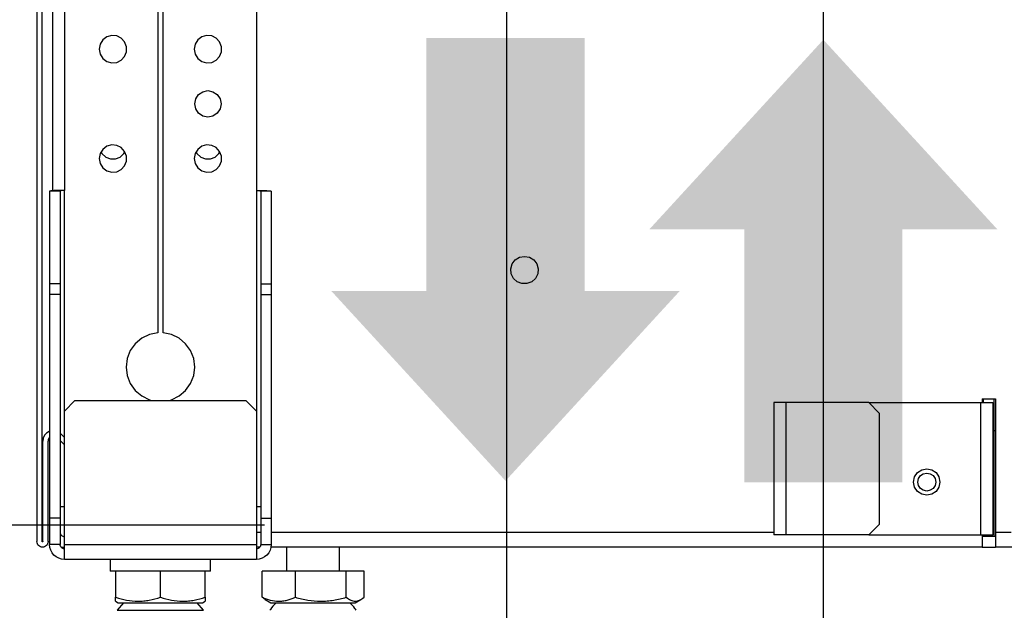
# Model space of a CAD drawing. Header units: millimetres. Extents: x 0 to 39025, y -31299 to 8400.
# Tile 169 of 209: x 14720 to 14907, y 1785 to 1897. Entities that reach past the tile are written whole.
import ezdxf

# ---------------------------------------------------------------- set-up
doc = ezdxf.new("R2010")
doc.units = ezdxf.units.MM
doc.header["$PDSIZE"] = -1
doc.layers.add('DIMENZIJE', color=4, linetype='Continuous')
doc.styles.add('SLDTEXTSTYLE6', font='txt')
doc.dimstyles.new('SLDDIMSTYLE0', dxfattribs={"dimtxt": 3, "dimasz": 3.414889, "dimexe": 0, "dimexo": 0.0625, "dimgap": 0.75, "dimtad": 1, "dimdec": 0, "dimlfac": 20, "dimrnd": 1e-09, "dimzin": 12, "dimdsep": 46, "dimtxsty": 'SLDTEXTSTYLE6', "dimsah": 1, "dimcen": 0.09, "dimadec": 0, "dimazin": 3, "dimtfac": 1, "dimtdec": 0, "dimtofl": 0, "dimtmove": 0, "dimatfit": 3, "dimfxl": 1, "dimfrac": 2, "dimtolj": 1, "dimtzin": 12, "dimarcsym": 0})

# ---------------------------------------------------------------- blocks, each defined once
blk = doc.blocks.new('*U96')
at = {"linetype": 'Continuous'}
for p, q in [((47.32, 15.55), (47.32, 11)), ((57.32, 11), (57.32, 15.55)), ((13.9, 13.25), (13.9, 11)), ((32.9, 11), (32.9, 13.25)), ((14.9, 11), (13.9, 11)), ((14.9, 11), (14.9, 6.05)), ((15.47, 11), (14.9, 11)), ((22.82, 11), (15.47, 11)), ((23.4, 11), (22.82, 11)), ((23.4, 6.05), (23.4, 11)), ((23.97, 11), (23.4, 11)), ((31.32, 11), (23.97, 11)), ((31.9, 11), (31.32, 11)), ((32.9, 11), (31.9, 11)), ((31.9, 6.05), (31.9, 11)), ((42.66, 6.05), (42.66, 11)), ((48.97, 11), (42.66, 11)), ((48.97, 6.05), (48.97, 11)), ((58.63, 11), (48.97, 11)), ((58.63, 6.05), (58.63, 11)), ((61.99, 11), (58.63, 11)), ((61.99, 6.05), (61.99, 11)), ((43.28, 5.63), (42.66, 6.05)), ((43.27, 5.61), (44.32, 5)), ((60.32, 5), (61.38, 5.61)), ((14.9, 5.29), (15.4, 5)), ((16.42, 5), (15.2, 3.57)), ((15.4, 5), (31.4, 5)), ((31.59, 3.57), (30.37, 5)), ((31.4, 5), (31.9, 5.29)), ((44.32, 5), (57.47, 5)), ((57.47, 5), (60.32, 5)), ((15.2, 3.57), (31.59, 3.57))]:
    blk.add_line(p, q, dxfattribs=at)
at = {"lineweight": 25}
for points in [[(0, 206.82), (0, 206.82), (0, 16.6), (0, 16.6)], [(1, 16.6), (1, 16.6), (1, 206.82), (1, 206.82)], [(2.95, 206.82), (2.95, 206.82), (2.95, 83.17), (2.95, 83.17)], [(5.2, 118.07), (5.2, 118.07), (5.2, 83.23), (5.2, 83.23)], [(22.9, 118.07), (22.9, 118.07), (22.9, 56.24), (22.9, 56.24)], [(23.9, 56.24), (23.9, 56.24), (23.9, 118.07), (23.9, 118.07)], [(41.6, 118.07), (41.6, 118.07), (41.6, 83.23), (41.6, 83.23)], [(4.4, 83.09), (4.4, 83.09), (2.4, 83.09), (2.4, 83.09)], [(2.4, 83.09), (2.4, 83.09), (2.4, 65.5), (2.4, 65.5)], [(4.4, 83.09), (4.4, 83.09), (4.4, 65.5), (4.4, 65.5)], [(5.2, 41.38), (5.2, 41.38), (5.2, 83.23), (5.2, 83.23)], [(41.6, 83.23), (41.6, 83.23), (41.6, 41.38), (41.6, 41.38)], [(44.4, 83.09), (44.4, 83.09), (42.4, 83.09), (42.4, 83.09)], [(42.4, 83.09), (42.4, 83.09), (42.4, 65.5), (42.4, 65.5)], [(44.4, 83.09), (44.4, 83.09), (44.4, 65.5), (44.4, 65.5)], [(4.4, 65.5), (4.4, 65.5), (2.4, 65.5), (2.4, 65.5)], [(2.4, 65.5), (2.4, 65.5), (2.4, 63.49), (2.4, 63.49)], [(4.4, 65.5), (4.4, 65.5), (4.4, 63.49), (4.4, 63.49)], [(42.4, 65.5), (42.4, 65.5), (44.4, 65.5), (44.4, 65.5)], [(42.4, 65.5), (42.4, 65.5), (42.4, 63.49), (42.4, 63.49)], [(44.4, 65.5), (44.4, 65.5), (44.4, 63.49), (44.4, 63.49)], [(4.4, 63.49), (4.4, 63.49), (2.4, 63.49), (2.4, 63.49)], [(2.4, 63.49), (2.4, 63.49), (2.4, 21.08), (2.4, 21.08)], [(4.4, 63.49), (4.4, 63.49), (4.4, 21.08), (4.4, 21.08)], [(42.4, 63.49), (42.4, 63.49), (44.4, 63.49), (44.4, 63.49)], [(42.4, 63.49), (42.4, 63.49), (42.4, 21.08), (42.4, 21.08)], [(44.4, 63.49), (44.4, 63.49), (44.4, 21.08), (44.4, 21.08)], [(7.2, 43.39), (7.2, 43.39), (5.2, 41.38), (5.2, 41.38)], [(7.2, 43.39), (7.2, 43.39), (39.6, 43.39), (39.6, 43.39)], [(41.6, 41.38), (41.6, 41.38), (39.6, 43.39), (39.6, 43.39)], [(139.65, 42.99), (139.65, 42.99), (139.65, 17.86), (139.65, 17.86)], [(141.95, 42.99), (141.95, 42.99), (141.95, 17.86), (141.95, 17.86)], [(157.65, 42.99), (157.65, 42.99), (141.95, 42.99), (141.95, 42.99)], [(159.65, 40.98), (159.65, 40.98), (157.65, 42.99), (157.65, 42.99)], [(157.65, 42.99), (157.65, 42.99), (178.85, 42.99), (178.85, 42.99)], [(178.85, 42.99), (178.85, 42.99), (178.85, 17.86), (178.85, 17.86)], [(179.15, 43.69), (179.15, 43.69), (181.65, 43.69), (181.65, 43.69)], [(179.15, 43.69), (179.15, 43.69), (179.15, 42.99), (179.15, 42.99)], [(179.4, 42.99), (179.4, 42.99), (179.4, 43.69), (179.4, 43.69)], [(181.15, 42.99), (181.15, 42.99), (181.15, 17.86), (181.15, 17.86)], [(181.4, 37.66), (181.4, 37.66), (181.4, 43.69), (181.4, 43.69)], [(181.65, 43.69), (181.65, 43.69), (181.65, 18.36), (181.65, 18.36)], [(5.2, 16.05), (5.2, 16.05), (5.2, 41.38), (5.2, 41.38)], [(41.6, 41.38), (41.6, 41.38), (41.6, 16.05), (41.6, 16.05)], [(159.65, 40.98), (159.65, 40.98), (159.65, 19.87), (159.65, 19.87)], [(181.4, 17.56), (181.4, 17.56), (181.4, 37.66), (181.4, 37.66)], [(181.4, 37.66), (181.4, 37.66), (181.65, 37.66), (181.65, 37.66)], [(181.4, 37.66), (181.4, 37.66), (181.65, 37.66), (181.65, 37.66)], [(1.1, 16.6), (1.1, 16.6), (1.1, 35.65), (1.1, 35.65)], [(2.1, 16.6), (2.1, 16.6), (2.1, 35.65), (2.1, 35.65)], [(4.51, 37.07), (4.51, 37.07), (4.4, 37.18), (4.4, 37.18)], [(4.4, 35.77), (4.4, 35.77), (5.2, 34.96), (5.2, 34.96)], [(4.51, 37.07), (4.51, 37.07), (5.2, 36.38), (5.2, 36.38)], [(181.4, 25.1), (181.4, 25.1), (181.15, 25.1), (181.15, 25.1)], [(4.4, 21.08), (4.4, 21.08), (2.4, 21.08), (2.4, 21.08)], [(2.4, 21.08), (2.4, 21.08), (2.4, 16.05), (2.4, 16.05)], [(4.4, 21.08), (4.4, 21.08), (4.4, 16.05), (4.4, 16.05)], [(42.4, 21.08), (42.4, 21.08), (44.4, 21.08), (44.4, 21.08)], [(42.4, 21.08), (42.4, 21.08), (42.4, 16.05), (42.4, 16.05)], [(44.4, 21.08), (44.4, 21.08), (44.4, 16.05), (44.4, 16.05)], [(157.65, 17.86), (157.65, 17.86), (159.65, 19.87), (159.65, 19.87)], [(42.4, 18.36), (42.4, 18.36), (41.6, 18.36), (41.6, 18.36)], [(139.65, 18.36), (139.65, 18.36), (44.4, 18.36), (44.4, 18.36)], [(157.65, 17.86), (157.65, 17.86), (141.95, 17.86), (141.95, 17.86)], [(157.65, 17.86), (157.65, 17.86), (178.85, 17.86), (178.85, 17.86)], [(181.65, 17.56), (181.65, 17.56), (179.15, 17.56), (179.15, 17.56)], [(179.4, 17.56), (179.4, 17.56), (179.4, 17.86), (179.4, 17.86)], [(184.65, 18.36), (184.65, 18.36), (181.65, 18.36), (181.65, 18.36)], [(4.4, 16.05), (4.4, 16.05), (2.4, 16.05), (2.4, 16.05)], [(4.62, 15.61), (4.62, 15.61), (4.62, 15.55), (4.62, 15.55)], [(4.62, 15.55), (4.62, 15.55), (5.2, 15.55), (5.2, 15.55)], [(5.2, 16.05), (5.2, 16.05), (41.6, 16.05), (41.6, 16.05)], [(42.22, 15.55), (42.22, 15.55), (41.6, 15.55), (41.6, 15.55)], [(42.4, 16.05), (42.4, 16.05), (44.4, 16.05), (44.4, 16.05)], [(179.15, 15.55), (179.15, 15.55), (44.35, 15.55), (44.35, 15.55)], [(179.15, 15.55), (179.15, 15.55), (181.65, 15.55), (181.65, 15.55)], [(224.15, 15.55), (224.15, 15.55), (181.65, 15.55), (181.65, 15.55)], [(41.6, 13.24), (41.6, 13.24), (5.2, 13.24), (5.2, 13.24)], [(13.9, 13.24), (13.9, 13.24), (13.9, 10.98), (13.9, 10.98)], [(32.9, 10.98), (32.9, 10.98), (32.9, 13.24), (32.9, 13.24)]]:
    blk.add_open_spline(points, degree=3, dxfattribs=at)
for points, knots in [([(11.8, 110.03), (11.8, 110.03), (11.98, 110.97), (11.98, 110.97), (11.98, 110.97), (12.48, 111.79), (12.48, 111.79), (12.48, 111.79), (13.24, 112.37), (13.24, 112.37), (13.24, 112.37), (14.16, 112.63), (14.16, 112.63), (14.16, 112.63), (15.11, 112.54), (15.11, 112.54), (15.11, 112.54), (15.97, 112.12), (15.97, 112.12), (15.97, 112.12), (16.61, 111.4), (16.61, 111.4), (16.61, 111.4), (16.95, 110.51), (16.95, 110.51), (16.95, 110.51), (16.95, 109.55), (16.95, 109.55), (16.95, 109.55), (16.61, 108.65), (16.61, 108.65), (16.61, 108.65), (15.97, 107.95), (15.97, 107.95), (15.97, 107.95), (15.11, 107.52), (15.11, 107.52), (15.11, 107.52), (14.16, 107.43), (14.16, 107.43), (14.16, 107.43), (13.24, 107.69), (13.24, 107.69), (13.24, 107.69), (12.48, 108.27), (12.48, 108.27), (12.48, 108.27), (11.98, 109.08), (11.98, 109.08), (11.98, 109.08), (11.8, 110.03), (11.8, 110.03)], [0, 0, 0, 0, 1, 1, 1, 2, 2, 2, 3, 3, 3, 4, 4, 4, 5, 5, 5, 6, 6, 6, 7, 7, 7, 8, 8, 8, 9, 9, 9, 10, 10, 10, 11, 11, 11, 12, 12, 12, 13, 13, 13, 14, 14, 14, 15, 15, 15, 16, 16, 16, 17, 17, 17, 17]), ([(29.8, 110.03), (29.8, 110.03), (29.97, 110.97), (29.97, 110.97), (29.97, 110.97), (30.47, 111.79), (30.47, 111.79), (30.47, 111.79), (31.24, 112.37), (31.24, 112.37), (31.24, 112.37), (32.16, 112.63), (32.16, 112.63), (32.16, 112.63), (33.11, 112.54), (33.11, 112.54), (33.11, 112.54), (33.97, 112.12), (33.97, 112.12), (33.97, 112.12), (34.61, 111.4), (34.61, 111.4), (34.61, 111.4), (34.95, 110.51), (34.95, 110.51), (34.95, 110.51), (34.95, 109.55), (34.95, 109.55), (34.95, 109.55), (34.61, 108.65), (34.61, 108.65), (34.61, 108.65), (33.97, 107.95), (33.97, 107.95), (33.97, 107.95), (33.11, 107.52), (33.11, 107.52), (33.11, 107.52), (32.16, 107.43), (32.16, 107.43), (32.16, 107.43), (31.24, 107.69), (31.24, 107.69), (31.24, 107.69), (30.47, 108.27), (30.47, 108.27), (30.47, 108.27), (29.97, 109.08), (29.97, 109.08), (29.97, 109.08), (29.8, 110.03), (29.8, 110.03)], [0, 0, 0, 0, 1, 1, 1, 2, 2, 2, 3, 3, 3, 4, 4, 4, 5, 5, 5, 6, 6, 6, 7, 7, 7, 8, 8, 8, 9, 9, 9, 10, 10, 10, 11, 11, 11, 12, 12, 12, 13, 13, 13, 14, 14, 14, 15, 15, 15, 16, 16, 16, 17, 17, 17, 17]), ([(34.9, 99.65), (34.9, 99.65), (34.71, 100.61), (34.71, 100.61), (34.71, 100.61), (34.17, 101.43), (34.17, 101.43), (34.17, 101.43), (33.35, 101.97), (33.35, 101.97), (33.35, 101.97), (32.4, 102.17), (32.4, 102.17), (32.4, 102.17), (31.44, 101.97), (31.44, 101.97), (31.44, 101.97), (30.63, 101.43), (30.63, 101.43), (30.63, 101.43), (30.09, 100.61), (30.09, 100.61), (30.09, 100.61), (29.9, 99.65), (29.9, 99.65), (29.9, 99.65), (30.09, 98.69), (30.09, 98.69), (30.09, 98.69), (30.63, 97.87), (30.63, 97.87), (30.63, 97.87), (31.44, 97.33), (31.44, 97.33), (31.44, 97.33), (32.4, 97.14), (32.4, 97.14), (32.4, 97.14), (33.35, 97.33), (33.35, 97.33), (33.35, 97.33), (34.17, 97.87), (34.17, 97.87), (34.17, 97.87), (34.71, 98.69), (34.71, 98.69), (34.71, 98.69), (34.9, 99.65), (34.9, 99.65)], [0, 0, 0, 0, 1, 1, 1, 2, 2, 2, 3, 3, 3, 4, 4, 4, 5, 5, 5, 6, 6, 6, 7, 7, 7, 8, 8, 8, 9, 9, 9, 10, 10, 10, 11, 11, 11, 12, 12, 12, 13, 13, 13, 14, 14, 14, 15, 15, 15, 16, 16, 16, 16]), ([(11.8, 89.27), (11.8, 89.27), (11.98, 90.22), (11.98, 90.22), (11.98, 90.22), (12.48, 91.03), (12.48, 91.03), (12.48, 91.03), (13.24, 91.61), (13.24, 91.61), (13.24, 91.61), (14.16, 91.88), (14.16, 91.88), (14.16, 91.88), (15.11, 91.79), (15.11, 91.79), (15.11, 91.79), (15.97, 91.36), (15.97, 91.36), (15.97, 91.36), (16.61, 90.65), (16.61, 90.65), (16.61, 90.65), (16.95, 89.76), (16.95, 89.76), (16.95, 89.76), (16.95, 88.79), (16.95, 88.79), (16.95, 88.79), (16.61, 87.9), (16.61, 87.9), (16.61, 87.9), (15.97, 87.19), (15.97, 87.19), (15.97, 87.19), (15.11, 86.76), (15.11, 86.76), (15.11, 86.76), (14.16, 86.67), (14.16, 86.67), (14.16, 86.67), (13.24, 86.93), (13.24, 86.93), (13.24, 86.93), (12.48, 87.51), (12.48, 87.51), (12.48, 87.51), (11.98, 88.33), (11.98, 88.33), (11.98, 88.33), (11.8, 89.27), (11.8, 89.27)], [0, 0, 0, 0, 1, 1, 1, 2, 2, 2, 3, 3, 3, 4, 4, 4, 5, 5, 5, 6, 6, 6, 7, 7, 7, 8, 8, 8, 9, 9, 9, 10, 10, 10, 11, 11, 11, 12, 12, 12, 13, 13, 13, 14, 14, 14, 15, 15, 15, 16, 16, 16, 17, 17, 17, 17]), ([(29.8, 89.27), (29.8, 89.27), (29.97, 90.22), (29.97, 90.22), (29.97, 90.22), (30.47, 91.03), (30.47, 91.03), (30.47, 91.03), (31.24, 91.61), (31.24, 91.61), (31.24, 91.61), (32.16, 91.88), (32.16, 91.88), (32.16, 91.88), (33.11, 91.79), (33.11, 91.79), (33.11, 91.79), (33.97, 91.36), (33.97, 91.36), (33.97, 91.36), (34.61, 90.65), (34.61, 90.65), (34.61, 90.65), (34.95, 89.76), (34.95, 89.76), (34.95, 89.76), (34.95, 88.79), (34.95, 88.79), (34.95, 88.79), (34.61, 87.9), (34.61, 87.9), (34.61, 87.9), (33.97, 87.19), (33.97, 87.19), (33.97, 87.19), (33.11, 86.76), (33.11, 86.76), (33.11, 86.76), (32.16, 86.67), (32.16, 86.67), (32.16, 86.67), (31.24, 86.93), (31.24, 86.93), (31.24, 86.93), (30.47, 87.51), (30.47, 87.51), (30.47, 87.51), (29.97, 88.33), (29.97, 88.33), (29.97, 88.33), (29.8, 89.27), (29.8, 89.27)], [0, 0, 0, 0, 1, 1, 1, 2, 2, 2, 3, 3, 3, 4, 4, 4, 5, 5, 5, 6, 6, 6, 7, 7, 7, 8, 8, 8, 9, 9, 9, 10, 10, 10, 11, 11, 11, 12, 12, 12, 13, 13, 13, 14, 14, 14, 15, 15, 15, 16, 16, 16, 17, 17, 17, 17]), ([(12.12, 90.53), (12.12, 90.53), (12.32, 90.21), (12.32, 90.21), (12.32, 90.21), (13.03, 89.57), (13.03, 89.57), (13.03, 89.57), (13.92, 89.22), (13.92, 89.22), (13.92, 89.22), (14.87, 89.22), (14.87, 89.22), (14.87, 89.22), (15.77, 89.57), (15.77, 89.57), (15.77, 89.57), (16.47, 90.21), (16.47, 90.21), (16.47, 90.21), (16.68, 90.53), (16.68, 90.53)], [0, 0, 0, 0, 1, 1, 1, 2, 2, 2, 3, 3, 3, 4, 4, 4, 5, 5, 5, 6, 6, 6, 7, 7, 7, 7]), ([(30.12, 90.53), (30.12, 90.53), (30.32, 90.21), (30.32, 90.21), (30.32, 90.21), (31.03, 89.57), (31.03, 89.57), (31.03, 89.57), (31.92, 89.22), (31.92, 89.22), (31.92, 89.22), (32.88, 89.22), (32.88, 89.22), (32.88, 89.22), (33.77, 89.57), (33.77, 89.57), (33.77, 89.57), (34.48, 90.21), (34.48, 90.21), (34.48, 90.21), (34.68, 90.53), (34.68, 90.53)], [0, 0, 0, 0, 1, 1, 1, 2, 2, 2, 3, 3, 3, 4, 4, 4, 5, 5, 5, 6, 6, 6, 7, 7, 7, 7]), ([(5.2, 83.23), (5.2, 83.23), (4.65, 83.23), (4.65, 83.23), (4.65, 83.23), (4.13, 83.22), (4.13, 83.22), (4.13, 83.22), (3.64, 83.2), (3.64, 83.2), (3.64, 83.2), (3.22, 83.19), (3.22, 83.19), (3.22, 83.19), (2.87, 83.17), (2.87, 83.17), (2.87, 83.17), (2.61, 83.14), (2.61, 83.14), (2.61, 83.14), (2.45, 83.11), (2.45, 83.11), (2.45, 83.11), (2.4, 83.09), (2.4, 83.09)], [0, 0, 0, 0, 1, 1, 1, 2, 2, 2, 3, 3, 3, 4, 4, 4, 5, 5, 5, 6, 6, 6, 7, 7, 7, 8, 8, 8, 8]), ([(5.2, 83.23), (5.2, 83.23), (5.04, 83.23), (5.04, 83.23), (5.04, 83.23), (4.89, 83.22), (4.89, 83.22), (4.89, 83.22), (4.75, 83.2), (4.75, 83.2), (4.75, 83.2), (4.63, 83.19), (4.63, 83.19), (4.63, 83.19), (4.54, 83.17), (4.54, 83.17), (4.54, 83.17), (4.46, 83.14), (4.46, 83.14), (4.46, 83.14), (4.41, 83.11), (4.41, 83.11), (4.41, 83.11), (4.4, 83.09), (4.4, 83.09)], [0, 0, 0, 0, 1, 1, 1, 2, 2, 2, 3, 3, 3, 4, 4, 4, 5, 5, 5, 6, 6, 6, 7, 7, 7, 8, 8, 8, 8]), ([(41.6, 83.23), (41.6, 83.23), (41.74, 83.23), (41.74, 83.23), (41.74, 83.23), (41.87, 83.22), (41.87, 83.22), (41.87, 83.22), (42, 83.21), (42, 83.21), (42, 83.21), (42.11, 83.2), (42.11, 83.2), (42.11, 83.2), (42.21, 83.18), (42.21, 83.18), (42.21, 83.18), (42.29, 83.16), (42.29, 83.16), (42.29, 83.16), (42.35, 83.13), (42.35, 83.13), (42.35, 83.13), (42.39, 83.11), (42.39, 83.11), (42.39, 83.11), (42.4, 83.09), (42.4, 83.09)], [0, 0, 0, 0, 1, 1, 1, 2, 2, 2, 3, 3, 3, 4, 4, 4, 5, 5, 5, 6, 6, 6, 7, 7, 7, 8, 8, 8, 9, 9, 9, 9]), ([(41.6, 83.23), (41.6, 83.23), (42.14, 83.23), (42.14, 83.23), (42.14, 83.23), (42.67, 83.22), (42.67, 83.22), (42.67, 83.22), (43.15, 83.2), (43.15, 83.2), (43.15, 83.2), (43.58, 83.19), (43.58, 83.19), (43.58, 83.19), (43.93, 83.17), (43.93, 83.17), (43.93, 83.17), (44.19, 83.14), (44.19, 83.14), (44.19, 83.14), (44.34, 83.11), (44.34, 83.11), (44.34, 83.11), (44.4, 83.09), (44.4, 83.09)], [0, 0, 0, 0, 1, 1, 1, 2, 2, 2, 3, 3, 3, 4, 4, 4, 5, 5, 5, 6, 6, 6, 7, 7, 7, 8, 8, 8, 8]), ([(92.4, 70.73), (92.4, 70.73), (91.46, 70.56), (91.46, 70.56), (91.46, 70.56), (90.65, 70.05), (90.65, 70.05), (90.65, 70.05), (90.07, 69.28), (90.07, 69.28), (90.07, 69.28), (89.81, 68.36), (89.81, 68.36), (89.81, 68.36), (89.9, 67.4), (89.9, 67.4), (89.9, 67.4), (90.32, 66.54), (90.32, 66.54), (90.32, 66.54), (91.03, 65.9), (91.03, 65.9), (91.03, 65.9), (91.92, 65.55), (91.92, 65.55), (91.92, 65.55), (92.87, 65.55), (92.87, 65.55), (92.87, 65.55), (93.77, 65.9), (93.77, 65.9), (93.77, 65.9), (94.47, 66.54), (94.47, 66.54), (94.47, 66.54), (94.9, 67.4), (94.9, 67.4), (94.9, 67.4), (94.99, 68.36), (94.99, 68.36), (94.99, 68.36), (94.73, 69.28), (94.73, 69.28), (94.73, 69.28), (94.15, 70.05), (94.15, 70.05), (94.15, 70.05), (93.34, 70.56), (93.34, 70.56), (93.34, 70.56), (92.4, 70.73), (92.4, 70.73)], [0, 0, 0, 0, 1, 1, 1, 2, 2, 2, 3, 3, 3, 4, 4, 4, 5, 5, 5, 6, 6, 6, 7, 7, 7, 8, 8, 8, 9, 9, 9, 10, 10, 10, 11, 11, 11, 12, 12, 12, 13, 13, 13, 14, 14, 14, 15, 15, 15, 16, 16, 16, 17, 17, 17, 17]), ([(22.9, 56.24), (22.9, 56.24), (21.31, 55.91), (21.31, 55.91), (21.31, 55.91), (19.87, 55.21), (19.87, 55.21), (19.87, 55.21), (18.63, 54.16), (18.63, 54.16), (18.63, 54.16), (17.69, 52.84), (17.69, 52.84), (17.69, 52.84), (17.1, 51.33), (17.1, 51.33), (17.1, 51.33), (16.9, 49.72), (16.9, 49.72), (16.9, 49.72), (17.1, 48.11), (17.1, 48.11), (17.1, 48.11), (17.69, 46.6), (17.69, 46.6), (17.69, 46.6), (18.63, 45.29), (18.63, 45.29), (18.63, 45.29), (19.87, 44.24), (19.87, 44.24), (19.87, 44.24), (21.31, 43.53), (21.31, 43.53), (21.31, 43.53), (21.8, 43.39), (21.8, 43.39)], [0, 0, 0, 0, 1, 1, 1, 2, 2, 2, 3, 3, 3, 4, 4, 4, 5, 5, 5, 6, 6, 6, 7, 7, 7, 8, 8, 8, 9, 9, 9, 10, 10, 10, 11, 11, 11, 12, 12, 12, 12]), ([(25, 43.39), (25, 43.39), (25.48, 43.53), (25.48, 43.53), (25.48, 43.53), (26.93, 44.24), (26.93, 44.24), (26.93, 44.24), (28.17, 45.29), (28.17, 45.29), (28.17, 45.29), (29.11, 46.6), (29.11, 46.6), (29.11, 46.6), (29.7, 48.11), (29.7, 48.11), (29.7, 48.11), (29.9, 49.72), (29.9, 49.72), (29.9, 49.72), (29.7, 51.33), (29.7, 51.33), (29.7, 51.33), (29.11, 52.84), (29.11, 52.84), (29.11, 52.84), (28.17, 54.16), (28.17, 54.16), (28.17, 54.16), (26.93, 55.21), (26.93, 55.21), (26.93, 55.21), (25.48, 55.91), (25.48, 55.91), (25.48, 55.91), (23.9, 56.24), (23.9, 56.24)], [0, 0, 0, 0, 1, 1, 1, 2, 2, 2, 3, 3, 3, 4, 4, 4, 5, 5, 5, 6, 6, 6, 7, 7, 7, 8, 8, 8, 9, 9, 9, 10, 10, 10, 11, 11, 11, 12, 12, 12, 12]), ([(141.95, 42.99), (141.95, 42.99), (141.5, 42.99), (141.5, 42.99), (141.5, 42.99), (141.07, 42.99), (141.07, 42.99), (141.07, 42.99), (140.67, 42.99), (140.67, 42.99), (140.67, 42.99), (140.32, 42.99), (140.32, 42.99), (140.32, 42.99), (140.03, 42.99), (140.03, 42.99), (140.03, 42.99), (139.82, 42.99), (139.82, 42.99), (139.82, 42.99), (139.69, 42.99), (139.69, 42.99), (139.69, 42.99), (139.65, 42.99), (139.65, 42.99)], [0, 0, 0, 0, 1, 1, 1, 2, 2, 2, 3, 3, 3, 4, 4, 4, 5, 5, 5, 6, 6, 6, 7, 7, 7, 8, 8, 8, 8]), ([(178.85, 42.99), (178.85, 42.99), (179.3, 42.99), (179.3, 42.99), (179.3, 42.99), (179.73, 42.99), (179.73, 42.99), (179.73, 42.99), (180.13, 42.99), (180.13, 42.99), (180.13, 42.99), (180.47, 42.99), (180.47, 42.99), (180.47, 42.99), (180.76, 42.99), (180.76, 42.99), (180.76, 42.99), (180.97, 42.99), (180.97, 42.99), (180.97, 42.99), (181.1, 42.99), (181.1, 42.99), (181.1, 42.99), (181.15, 42.99), (181.15, 42.99)], [0, 0, 0, 0, 1, 1, 1, 2, 2, 2, 3, 3, 3, 4, 4, 4, 5, 5, 5, 6, 6, 6, 7, 7, 7, 8, 8, 8, 8]), ([(2.4, 37.53), (2.4, 37.53), (2.33, 37.51), (2.33, 37.51), (2.33, 37.51), (1.83, 37.21), (1.83, 37.21), (1.83, 37.21), (1.43, 36.77), (1.43, 36.77), (1.43, 36.77), (1.19, 36.23), (1.19, 36.23), (1.19, 36.23), (1.1, 35.65), (1.1, 35.65)], [0, 0, 0, 0, 1, 1, 1, 2, 2, 2, 3, 3, 3, 4, 4, 4, 5, 5, 5, 5]), ([(2.4, 36.37), (2.4, 36.37), (2.26, 36.21), (2.26, 36.21), (2.26, 36.21), (2.14, 35.94), (2.14, 35.94), (2.14, 35.94), (2.1, 35.65), (2.1, 35.65)], [0, 0, 0, 0, 1, 1, 1, 2, 2, 2, 3, 3, 3, 3]), ([(171.15, 27.91), (171.15, 27.91), (170.96, 28.87), (170.96, 28.87), (170.96, 28.87), (170.42, 29.69), (170.42, 29.69), (170.42, 29.69), (169.6, 30.23), (169.6, 30.23), (169.6, 30.23), (168.65, 30.43), (168.65, 30.43), (168.65, 30.43), (167.69, 30.23), (167.69, 30.23), (167.69, 30.23), (166.88, 29.69), (166.88, 29.69), (166.88, 29.69), (166.34, 28.87), (166.34, 28.87), (166.34, 28.87), (166.15, 27.91), (166.15, 27.91), (166.15, 27.91), (166.34, 26.95), (166.34, 26.95), (166.34, 26.95), (166.88, 26.13), (166.88, 26.13), (166.88, 26.13), (167.69, 25.59), (167.69, 25.59), (167.69, 25.59), (168.65, 25.4), (168.65, 25.4), (168.65, 25.4), (169.6, 25.59), (169.6, 25.59), (169.6, 25.59), (170.42, 26.13), (170.42, 26.13), (170.42, 26.13), (170.96, 26.95), (170.96, 26.95), (170.96, 26.95), (171.15, 27.91), (171.15, 27.91)], [0, 0, 0, 0, 1, 1, 1, 2, 2, 2, 3, 3, 3, 4, 4, 4, 5, 5, 5, 6, 6, 6, 7, 7, 7, 8, 8, 8, 9, 9, 9, 10, 10, 10, 11, 11, 11, 12, 12, 12, 13, 13, 13, 14, 14, 14, 15, 15, 15, 16, 16, 16, 16]), ([(168.65, 29.62), (168.65, 29.62), (168, 29.49), (168, 29.49), (168, 29.49), (167.44, 29.12), (167.44, 29.12), (167.44, 29.12), (167.08, 28.56), (167.08, 28.56), (167.08, 28.56), (166.95, 27.91), (166.95, 27.91), (166.95, 27.91), (167.08, 27.26), (167.08, 27.26), (167.08, 27.26), (167.44, 26.7), (167.44, 26.7), (167.44, 26.7), (168, 26.34), (168, 26.34), (168, 26.34), (168.65, 26.2), (168.65, 26.2), (168.65, 26.2), (169.3, 26.34), (169.3, 26.34), (169.3, 26.34), (169.85, 26.7), (169.85, 26.7), (169.85, 26.7), (170.22, 27.26), (170.22, 27.26), (170.22, 27.26), (170.35, 27.91), (170.35, 27.91), (170.35, 27.91), (170.22, 28.56), (170.22, 28.56), (170.22, 28.56), (169.85, 29.12), (169.85, 29.12), (169.85, 29.12), (169.3, 29.49), (169.3, 29.49), (169.3, 29.49), (168.65, 29.62), (168.65, 29.62)], [0, 0, 0, 0, 1, 1, 1, 2, 2, 2, 3, 3, 3, 4, 4, 4, 5, 5, 5, 6, 6, 6, 7, 7, 7, 8, 8, 8, 9, 9, 9, 10, 10, 10, 11, 11, 11, 12, 12, 12, 13, 13, 13, 14, 14, 14, 15, 15, 15, 16, 16, 16, 16]), ([(4.4, 23.29), (4.4, 23.29), (4.41, 23.29), (4.41, 23.29), (4.41, 23.29), (4.46, 23.29), (4.46, 23.29), (4.46, 23.29), (4.54, 23.29), (4.54, 23.29), (4.54, 23.29), (4.63, 23.29), (4.63, 23.29), (4.63, 23.29), (4.75, 23.29), (4.75, 23.29), (4.75, 23.29), (4.89, 23.29), (4.89, 23.29), (4.89, 23.29), (5.04, 23.29), (5.04, 23.29), (5.04, 23.29), (5.2, 23.29), (5.2, 23.29)], [0, 0, 0, 0, 1, 1, 1, 2, 2, 2, 3, 3, 3, 4, 4, 4, 5, 5, 5, 6, 6, 6, 7, 7, 7, 8, 8, 8, 8]), ([(41.6, 23.29), (41.6, 23.29), (41.76, 23.29), (41.76, 23.29), (41.76, 23.29), (41.9, 23.29), (41.9, 23.29), (41.9, 23.29), (42.04, 23.29), (42.04, 23.29), (42.04, 23.29), (42.16, 23.29), (42.16, 23.29), (42.16, 23.29), (42.26, 23.29), (42.26, 23.29), (42.26, 23.29), (42.34, 23.29), (42.34, 23.29), (42.34, 23.29), (42.38, 23.29), (42.38, 23.29), (42.38, 23.29), (42.4, 23.29), (42.4, 23.29)], [0, 0, 0, 0, 1, 1, 1, 2, 2, 2, 3, 3, 3, 4, 4, 4, 5, 5, 5, 6, 6, 6, 7, 7, 7, 8, 8, 8, 8]), ([(4.4, 18.36), (4.4, 18.36), (4.41, 18.21), (4.41, 18.21), (4.41, 18.21), (4.46, 18.05), (4.46, 18.05), (4.46, 18.05), (4.54, 17.92), (4.54, 17.92), (4.54, 17.92), (4.63, 17.79), (4.63, 17.79), (4.63, 17.79), (4.75, 17.69), (4.75, 17.69), (4.75, 17.69), (4.89, 17.62), (4.89, 17.62), (4.89, 17.62), (5.04, 17.58), (5.04, 17.58), (5.04, 17.58), (5.2, 17.56), (5.2, 17.56)], [0, 0, 0, 0, 1, 1, 1, 2, 2, 2, 3, 3, 3, 4, 4, 4, 5, 5, 5, 6, 6, 6, 7, 7, 7, 8, 8, 8, 8]), ([(141.95, 17.86), (141.95, 17.86), (141.5, 17.86), (141.5, 17.86), (141.5, 17.86), (141.07, 17.86), (141.07, 17.86), (141.07, 17.86), (140.67, 17.86), (140.67, 17.86), (140.67, 17.86), (140.32, 17.86), (140.32, 17.86), (140.32, 17.86), (140.03, 17.86), (140.03, 17.86), (140.03, 17.86), (139.82, 17.86), (139.82, 17.86), (139.82, 17.86), (139.69, 17.86), (139.69, 17.86), (139.69, 17.86), (139.65, 17.86), (139.65, 17.86)], [0, 0, 0, 0, 1, 1, 1, 2, 2, 2, 3, 3, 3, 4, 4, 4, 5, 5, 5, 6, 6, 6, 7, 7, 7, 8, 8, 8, 8]), ([(178.85, 17.86), (178.85, 17.86), (179.3, 17.86), (179.3, 17.86), (179.3, 17.86), (179.73, 17.86), (179.73, 17.86), (179.73, 17.86), (180.13, 17.86), (180.13, 17.86), (180.13, 17.86), (180.47, 17.86), (180.47, 17.86), (180.47, 17.86), (180.76, 17.86), (180.76, 17.86), (180.76, 17.86), (180.97, 17.86), (180.97, 17.86), (180.97, 17.86), (181.1, 17.86), (181.1, 17.86), (181.1, 17.86), (181.15, 17.86), (181.15, 17.86)], [0, 0, 0, 0, 1, 1, 1, 2, 2, 2, 3, 3, 3, 4, 4, 4, 5, 5, 5, 6, 6, 6, 7, 7, 7, 8, 8, 8, 8]), ([(179.15, 17.86), (179.15, 17.86), (179.15, 17.82), (179.15, 17.82), (179.15, 17.82), (179.15, 17.29), (179.15, 17.29), (179.15, 17.29), (179.15, 16.8), (179.15, 16.8), (179.15, 16.8), (179.15, 16.37), (179.15, 16.37), (179.15, 16.37), (179.15, 16.02), (179.15, 16.02), (179.15, 16.02), (179.15, 15.76), (179.15, 15.76), (179.15, 15.76), (179.15, 15.6), (179.15, 15.6), (179.15, 15.6), (179.15, 15.55), (179.15, 15.55)], [0, 0, 0, 0, 1, 1, 1, 2, 2, 2, 3, 3, 3, 4, 4, 4, 5, 5, 5, 6, 6, 6, 7, 7, 7, 8, 8, 8, 8]), ([(181.65, 18.36), (181.65, 18.36), (181.65, 17.82), (181.65, 17.82), (181.65, 17.82), (181.65, 17.29), (181.65, 17.29), (181.65, 17.29), (181.65, 16.8), (181.65, 16.8), (181.65, 16.8), (181.65, 16.37), (181.65, 16.37), (181.65, 16.37), (181.65, 16.02), (181.65, 16.02), (181.65, 16.02), (181.65, 15.76), (181.65, 15.76), (181.65, 15.76), (181.65, 15.6), (181.65, 15.6), (181.65, 15.6), (181.65, 15.55), (181.65, 15.55)], [0, 0, 0, 0, 1, 1, 1, 2, 2, 2, 3, 3, 3, 4, 4, 4, 5, 5, 5, 6, 6, 6, 7, 7, 7, 8, 8, 8, 8]), ([(1.05, 15.55), (1.05, 15.55), (0.84, 15.57), (0.84, 15.57), (0.84, 15.57), (0.65, 15.63), (0.65, 15.63), (0.65, 15.63), (0.47, 15.73), (0.47, 15.73), (0.47, 15.73), (0.31, 15.86), (0.31, 15.86), (0.31, 15.86), (0.17, 16.02), (0.17, 16.02), (0.17, 16.02), (0.08, 16.2), (0.08, 16.2), (0.08, 16.2), (0.02, 16.4), (0.02, 16.4), (0.02, 16.4), (0, 16.6), (0, 16.6)], [0, 0, 0, 0, 1, 1, 1, 2, 2, 2, 3, 3, 3, 4, 4, 4, 5, 5, 5, 6, 6, 6, 7, 7, 7, 8, 8, 8, 8]), ([(1.1, 16.6), (1.1, 16.6), (1.1, 16.59), (1.1, 16.59), (1.1, 16.59), (1.08, 16.57), (1.08, 16.57), (1.08, 16.57), (1.07, 16.56), (1.07, 16.56), (1.07, 16.56), (1.05, 16.56), (1.05, 16.56), (1.05, 16.56), (1.03, 16.56), (1.03, 16.56), (1.03, 16.56), (1.01, 16.57), (1.01, 16.57), (1.01, 16.57), (1, 16.59), (1, 16.59), (1, 16.59), (1, 16.6), (1, 16.6)], [0, 0, 0, 0, 1, 1, 1, 2, 2, 2, 3, 3, 3, 4, 4, 4, 5, 5, 5, 6, 6, 6, 7, 7, 7, 8, 8, 8, 8]), ([(1, 16.6), (1, 16.6), (1.06, 16.6), (1.06, 16.6), (1.06, 16.6), (1.1, 16.6), (1.1, 16.6)], [0, 0, 0, 0, 1, 1, 1, 2, 2, 2, 2]), ([(2.1, 16.6), (2.1, 16.6), (2.08, 16.4), (2.08, 16.4), (2.08, 16.4), (2.02, 16.2), (2.02, 16.2), (2.02, 16.2), (1.92, 16.02), (1.92, 16.02), (1.92, 16.02), (1.79, 15.86), (1.79, 15.86), (1.79, 15.86), (1.63, 15.73), (1.63, 15.73), (1.63, 15.73), (1.45, 15.63), (1.45, 15.63), (1.45, 15.63), (1.25, 15.57), (1.25, 15.57), (1.25, 15.57), (1.05, 15.55), (1.05, 15.55)], [0, 0, 0, 0, 1, 1, 1, 2, 2, 2, 3, 3, 3, 4, 4, 4, 5, 5, 5, 6, 6, 6, 7, 7, 7, 8, 8, 8, 8]), ([(2.1, 16.6), (2.1, 16.6), (2.2, 16.6), (2.2, 16.6), (2.2, 16.6), (2.4, 16.6), (2.4, 16.6)], [0, 0, 0, 0, 1, 1, 1, 2, 2, 2, 2]), ([(5.2, 13.24), (5.2, 13.24), (4.65, 13.29), (4.65, 13.29), (4.65, 13.29), (4.13, 13.45), (4.13, 13.45), (4.13, 13.45), (3.64, 13.71), (3.64, 13.71), (3.64, 13.71), (3.22, 14.06), (3.22, 14.06), (3.22, 14.06), (2.87, 14.49), (2.87, 14.49), (2.87, 14.49), (2.61, 14.98), (2.61, 14.98), (2.61, 14.98), (2.45, 15.5), (2.45, 15.5), (2.45, 15.5), (2.4, 16.05), (2.4, 16.05)], [0, 0, 0, 0, 1, 1, 1, 2, 2, 2, 3, 3, 3, 4, 4, 4, 5, 5, 5, 6, 6, 6, 7, 7, 7, 8, 8, 8, 8]), ([(5.2, 15.25), (5.2, 15.25), (5.04, 15.26), (5.04, 15.26), (5.04, 15.26), (4.89, 15.31), (4.89, 15.31), (4.89, 15.31), (4.75, 15.38), (4.75, 15.38), (4.75, 15.38), (4.63, 15.48), (4.63, 15.48), (4.63, 15.48), (4.54, 15.6), (4.54, 15.6), (4.54, 15.6), (4.46, 15.75), (4.46, 15.75), (4.46, 15.75), (4.41, 15.9), (4.41, 15.9), (4.41, 15.9), (4.4, 16.05), (4.4, 16.05)], [0, 0, 0, 0, 1, 1, 1, 2, 2, 2, 3, 3, 3, 4, 4, 4, 5, 5, 5, 6, 6, 6, 7, 7, 7, 8, 8, 8, 8]), ([(4.51, 15.64), (4.51, 15.64), (4.65, 15.6), (4.65, 15.6), (4.65, 15.6), (5.2, 15.55), (5.2, 15.55)], [0, 0, 0, 0, 1, 1, 1, 2, 2, 2, 2]), ([(5.2, 13.24), (5.2, 13.24), (5.2, 13.29), (5.2, 13.29), (5.2, 13.29), (5.2, 13.45), (5.2, 13.45), (5.2, 13.45), (5.2, 13.71), (5.2, 13.71), (5.2, 13.71), (5.2, 14.06), (5.2, 14.06), (5.2, 14.06), (5.2, 14.49), (5.2, 14.49), (5.2, 14.49), (5.2, 14.98), (5.2, 14.98), (5.2, 14.98), (5.2, 15.5), (5.2, 15.5), (5.2, 15.5), (5.2, 16.05), (5.2, 16.05)], [0, 0, 0, 0, 1, 1, 1, 2, 2, 2, 3, 3, 3, 4, 4, 4, 5, 5, 5, 6, 6, 6, 7, 7, 7, 8, 8, 8, 8]), ([(41.6, 16.05), (41.6, 16.05), (41.6, 15.5), (41.6, 15.5), (41.6, 15.5), (41.6, 14.98), (41.6, 14.98), (41.6, 14.98), (41.6, 14.49), (41.6, 14.49), (41.6, 14.49), (41.6, 14.06), (41.6, 14.06), (41.6, 14.06), (41.6, 13.71), (41.6, 13.71), (41.6, 13.71), (41.6, 13.45), (41.6, 13.45), (41.6, 13.45), (41.6, 13.29), (41.6, 13.29), (41.6, 13.29), (41.6, 13.24), (41.6, 13.24)], [0, 0, 0, 0, 1, 1, 1, 2, 2, 2, 3, 3, 3, 4, 4, 4, 5, 5, 5, 6, 6, 6, 7, 7, 7, 8, 8, 8, 8]), ([(42.4, 16.05), (42.4, 16.05), (42.38, 15.9), (42.38, 15.9), (42.38, 15.9), (42.34, 15.75), (42.34, 15.75), (42.34, 15.75), (42.26, 15.6), (42.26, 15.6), (42.26, 15.6), (42.16, 15.48), (42.16, 15.48), (42.16, 15.48), (42.04, 15.38), (42.04, 15.38), (42.04, 15.38), (41.9, 15.31), (41.9, 15.31), (41.9, 15.31), (41.76, 15.26), (41.76, 15.26), (41.76, 15.26), (41.6, 15.25), (41.6, 15.25)], [0, 0, 0, 0, 1, 1, 1, 2, 2, 2, 3, 3, 3, 4, 4, 4, 5, 5, 5, 6, 6, 6, 7, 7, 7, 8, 8, 8, 8]), ([(44.4, 16.05), (44.4, 16.05), (44.34, 15.5), (44.34, 15.5), (44.34, 15.5), (44.19, 14.98), (44.19, 14.98), (44.19, 14.98), (43.93, 14.49), (43.93, 14.49), (43.93, 14.49), (43.58, 14.06), (43.58, 14.06), (43.58, 14.06), (43.15, 13.71), (43.15, 13.71), (43.15, 13.71), (42.67, 13.45), (42.67, 13.45), (42.67, 13.45), (42.14, 13.29), (42.14, 13.29), (42.14, 13.29), (41.6, 13.24), (41.6, 13.24)], [0, 0, 0, 0, 1, 1, 1, 2, 2, 2, 3, 3, 3, 4, 4, 4, 5, 5, 5, 6, 6, 6, 7, 7, 7, 8, 8, 8, 8]), ([(32.9, 10.98), (32.9, 10.98), (32.72, 10.98), (32.72, 10.98), (32.72, 10.98), (32.17, 10.98), (32.17, 10.98), (32.17, 10.98), (31.29, 10.98), (31.29, 10.98), (31.29, 10.98), (30.11, 10.98), (30.11, 10.98), (30.11, 10.98), (28.68, 10.98), (28.68, 10.98), (28.68, 10.98), (27.04, 10.98), (27.04, 10.98), (27.04, 10.98), (25.25, 10.98), (25.25, 10.98), (25.25, 10.98), (23.4, 10.98), (23.4, 10.98), (23.4, 10.98), (21.55, 10.98), (21.55, 10.98), (21.55, 10.98), (19.76, 10.98), (19.76, 10.98), (19.76, 10.98), (18.12, 10.98), (18.12, 10.98), (18.12, 10.98), (16.68, 10.98), (16.68, 10.98), (16.68, 10.98), (15.5, 10.98), (15.5, 10.98), (15.5, 10.98), (14.62, 10.98), (14.62, 10.98), (14.62, 10.98), (14.08, 10.98), (14.08, 10.98), (14.08, 10.98), (13.9, 10.98), (13.9, 10.98)], [0, 0, 0, 0, 1, 1, 1, 2, 2, 2, 3, 3, 3, 4, 4, 4, 5, 5, 5, 6, 6, 6, 7, 7, 7, 8, 8, 8, 9, 9, 9, 10, 10, 10, 11, 11, 11, 12, 12, 12, 13, 13, 13, 14, 14, 14, 15, 15, 15, 16, 16, 16, 16])]:
    blk.add_open_spline(points, degree=3, knots=knots, dxfattribs=at)
at = {"linetype": 'Continuous'}
for points, knots in [([(14.9, 6.05), (15.59, 5.82), (16.29, 5.63), (17.7, 5.36), (18.42, 5.29), (19.5, 5.29), (19.86, 5.31), (20.58, 5.38), (20.94, 5.43), (22, 5.63), (22.7, 5.82), (23.4, 6.05)], [0, 0, 0, 0, 0.25, 0.25, 0.5, 0.5, 0.625, 0.625, 0.75, 0.75, 1, 1, 1, 1]), ([(14.9, 5.32), (14.9, 5.31), (14.9, 5.24), (14.9, 5.48), (14.9, 5.86), (14.9, 6.05)], [0, 0, 0, 0, 0.069432, 0.530453, 1, 1, 1, 1]), ([(23.4, 6.05), (24.09, 5.82), (24.79, 5.63), (26.2, 5.36), (26.92, 5.29), (28, 5.29), (28.36, 5.31), (29.08, 5.38), (29.44, 5.43), (30.5, 5.63), (31.2, 5.82), (31.9, 6.05)], [0, 0, 0, 0, 0.25, 0.25, 0.5, 0.5, 0.625, 0.625, 0.75, 0.75, 1, 1, 1, 1]), ([(31.9, 6.05), (31.9, 5.82), (31.9, 5.39), (31.9, 5.34), (31.9, 5.32)], [0, 0, 0, 0, 0.528943, 1, 1, 1, 1]), ([(42.66, 6.05), (43.17, 5.82), (43.69, 5.63), (44.74, 5.36), (45.27, 5.29), (46.07, 5.29), (46.34, 5.31), (46.88, 5.38), (47.14, 5.43), (47.93, 5.63), (48.45, 5.82), (48.97, 6.05)], [0, 0, 0, 0, 0.25, 0.25, 0.5, 0.5, 0.625, 0.625, 0.75, 0.75, 1, 1, 1, 1]), ([(48.97, 6.05), (49.76, 5.82), (50.55, 5.63), (52.16, 5.36), (52.97, 5.29), (54.2, 5.29), (54.61, 5.31), (55.43, 5.38), (55.84, 5.43), (57.05, 5.63), (57.84, 5.82), (58.63, 6.05)], [0, 0, 0, 0, 0.25, 0.25, 0.5, 0.5, 0.625, 0.625, 0.75, 0.75, 1, 1, 1, 1]), ([(58.63, 6.05), (58.91, 5.82), (59.18, 5.63), (59.74, 5.36), (60.02, 5.29), (60.45, 5.29), (60.59, 5.31), (60.88, 5.38), (61.02, 5.43), (61.44, 5.63), (61.71, 5.82), (61.99, 6.05)], [0, 0, 0, 0, 0.25, 0.25, 0.5, 0.5, 0.625, 0.625, 0.75, 0.75, 1, 1, 1, 1]), ([(45.36, 5), (45.34, 4.99), (44.9, 4.62), (44.48, 4.13), (44.18, 3.62), (44.15, 3.58)], [0, 0, 0, 0, 0.037621, 0.922072, 1, 1, 1, 1]), ([(60.48, 3.58), (60.4, 3.7), (60.07, 4.22), (59.63, 4.66), (59.29, 5)], [0, 0, 0, 0, 0.225343, 1, 1, 1, 1])]:
    blk.add_open_spline(points, degree=3, knots=knots, dxfattribs=at)
blk = doc.blocks.new('*D15')
at = {"layer": 'Defpoints', "color": 0, "transparency": 16777216}
for p in [(14872.38, 1940.28), (14723.38, 1781.66), (14872.38, 1523.41)]:
    blk.add_point(p, dxfattribs=at)
at = {"layer": 'DIMENZIJE', "color": 0, "lineweight": -2, "transparency": 16777216}
for p, q in [((14872.38, 1939.03), (14872.38, 1503.41)), ((14723.38, 1780.41), (14723.38, 1503.41)), ((14655.08, 1523.41), (14586.78, 1523.41)), ((14723.38, 1523.41), (14872.38, 1523.41)), ((14940.68, 1523.41), (15179.12, 1523.41))]:
    blk.add_line(p, q, dxfattribs=at)
at = {"layer": 'DIMENZIJE', "color": 0, "transparency": 16777216}
for points in [[(14655.08, 1534.79), (14655.08, 1512.03), (14723.38, 1523.41)], [(14940.68, 1534.79), (14940.68, 1512.03), (14872.38, 1523.41)]]:
    blk.add_solid(points, dxfattribs=at)
at = {"layer": 'DIMENZIJE', "color": 0, "transparency": 16777216, "insert": (15094.04, 1569.27), "char_height": 60, "attachment_point": 5, "style": 'SLDTEXTSTYLE6'}
blk.add_mtext('\\A1;149', dxfattribs=at)
blk = doc.blocks.new('*D16')
at = {"layer": 'Defpoints', "color": 0, "transparency": 16777216}
for p in [(14812.38, 1940.26), (14723.38, 1781.66), (14812.38, 1636.87)]:
    blk.add_point(p, dxfattribs=at)
at = {"layer": 'DIMENZIJE', "color": 0, "lineweight": -2, "transparency": 16777216}
for p, q in [((14812.38, 1939.01), (14812.38, 1616.87)), ((14723.38, 1780.41), (14723.38, 1616.87)), ((14655.08, 1636.87), (14586.78, 1636.87)), ((14723.38, 1636.87), (14812.38, 1636.87)), ((14880.68, 1636.87), (15081.4, 1636.87))]:
    blk.add_line(p, q, dxfattribs=at)
at = {"layer": 'DIMENZIJE', "color": 0, "transparency": 16777216}
for points in [[(14655.08, 1648.25), (14655.08, 1625.49), (14723.38, 1636.87)], [(14880.68, 1648.25), (14880.68, 1625.49), (14812.38, 1636.87)]]:
    blk.add_solid(points, dxfattribs=at)
at = {"layer": 'DIMENZIJE', "color": 0, "transparency": 16777216, "insert": (15015.19, 1682.73), "char_height": 60, "attachment_point": 5, "style": 'SLDTEXTSTYLE6'}
blk.add_mtext('\\A1;89', dxfattribs=at)
blk = doc.blocks.new('*D17')
at = {"layer": 'Defpoints', "color": 0, "transparency": 16777216}
for p in [(14313.47, 2676.68), (14727.87, 2676.68), (14767.77, 1801.38)]:
    blk.add_point(p, dxfattribs=at)
at = {"layer": 'DIMENZIJE', "color": 0, "lineweight": -2, "transparency": 16777216}
for p, q in [((14726.62, 2676.68), (14293.47, 2676.68)), ((14313.47, 1869.68), (14313.47, 2608.38)), ((14766.52, 1801.38), (14293.47, 1801.38))]:
    blk.add_line(p, q, dxfattribs=at)
at = {"layer": 'DIMENZIJE', "color": 0, "transparency": 16777216}
for points in [[(14302.09, 2608.38), (14324.86, 2608.38), (14313.47, 2676.68)], [(14302.09, 1869.68), (14324.86, 1869.68), (14313.47, 1801.38)]]:
    blk.add_solid(points, dxfattribs=at)
at = {"layer": 'DIMENZIJE', "color": 0, "transparency": 16777216, "insert": (14267.62, 2239.03), "char_height": 60, "attachment_point": 5, "rotation": 90, "style": 'SLDTEXTSTYLE6'}
blk.add_mtext('\\A1;875', dxfattribs=at)

msp = doc.modelspace()

# ---------------------------------------------------------------- hatches: boundary and pattern name
at = {"linetype": 'Continuous'}
for points in [[(14797.19, 1845.79), (14797.19, 1893.79), (14827.19, 1893.79), (14827.19, 1845.79), (14845.19, 1845.79), (14812.19, 1809.79), (14779.19, 1845.79)], [(14887.43, 1857.49), (14887.43, 1809.49), (14857.43, 1809.49), (14857.43, 1857.49), (14839.43, 1857.49), (14872.43, 1893.49), (14905.43, 1857.49)]]:
    msp.add_hatch(color=7, dxfattribs=at).paths.add_polyline_path(points, flags=0)

# ---------------------------------------------------------------- block references
at = {"color": 1}
msp.add_blockref('*U96', (14723.38, 1781.66), dxfattribs=at)

# ---------------------------------------------------------------- dimensions: what is measured, and where the dimension line sits
at = {"layer": 'DIMENZIJE'}
dim = msp.add_linear_dim(base=(14313.47, 2676.68), p1=(14767.77, 1801.38), p2=(14727.87, 2676.68), angle=90, dimstyle='SLDDIMSTYLE0', override={"dimscale": 20, "dimexe": 1, "dimlfac": 1, "dimdle": 1, "dimtofl": 1}, dxfattribs=at)
dim.commit()
dim.dimension.update_dxf_attribs({"geometry": '*D17', "text_midpoint": (14267.62, 2239.03)})
for base, p2, picture, middle in [((14872.38, 1523.41), (14872.38, 1940.28), '*D15', (15094.04, 1569.27)), ((14812.38, 1636.87), (14812.38, 1940.26), '*D16', (15015.19, 1682.73))]:
    dim = msp.add_linear_dim(base=base, p1=(14723.38, 1781.66), p2=p2, dimstyle='SLDDIMSTYLE0', override={"dimscale": 20, "dimexe": 1, "dimlfac": 1, "dimdle": 1, "dimtofl": 1}, dxfattribs=at)
    dim.commit()
    dim.dimension.update_dxf_attribs({"geometry": picture, "text_midpoint": middle})

doc.saveas('drawing.dxf')
